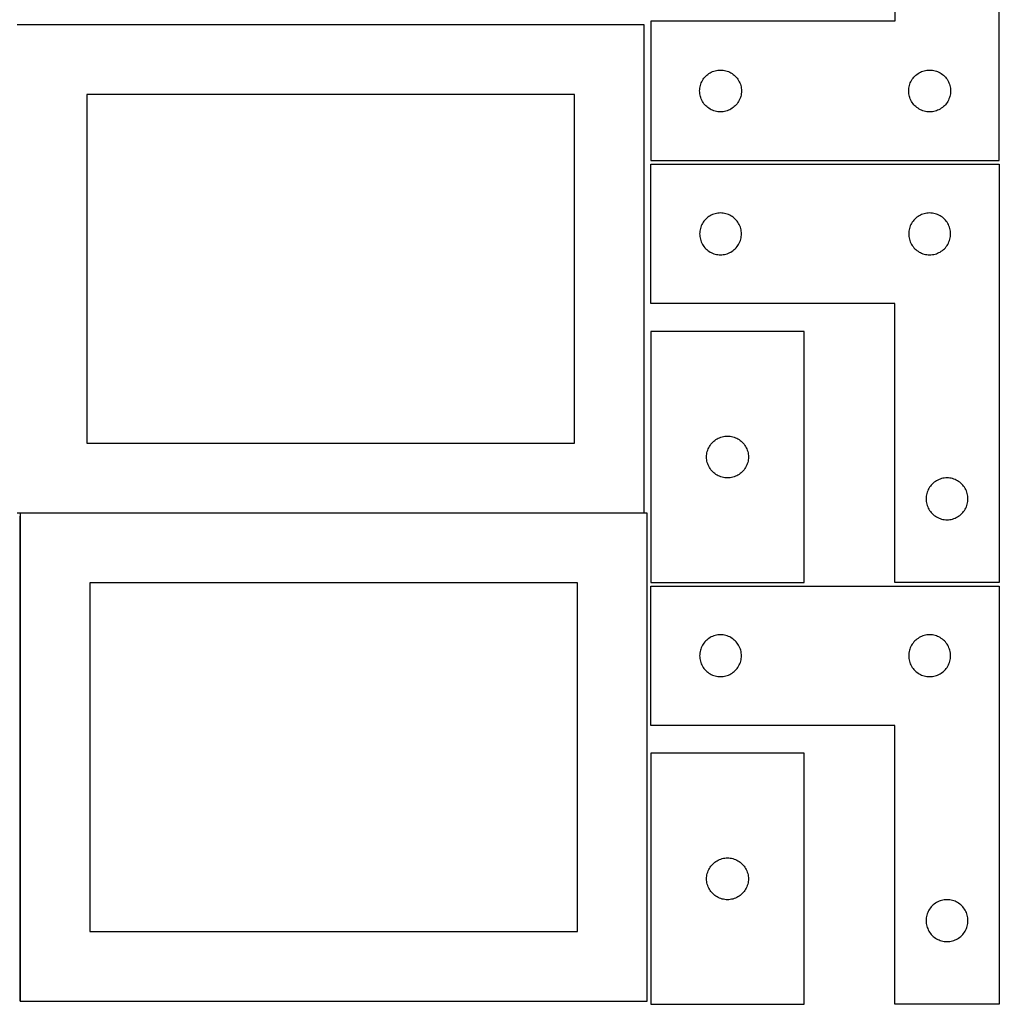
# Model space of a CAD drawing. Header units: millimetres. Extents: x 7 to 1243, y 7 to 2493.
# Tile 2 of 15: x 821 to 1243, y 7 to 430. Entities that reach past the tile are written whole.
import ezdxf

# ---------------------------------------------------------------- set-up
doc = ezdxf.new("R2010")
doc.units = ezdxf.units.MM
doc.layers.add('COMMON', color=5, linetype='CONTINUOUS', true_color=0x0000ff)
doc.layers.add('CUT', color=7, linetype='CONTINUOUS', true_color=0x000000)

msp = doc.modelspace()

# ---------------------------------------------------------------- linework, layer by layer
at = {"layer": 'COMMON'}
for p, q in [((820.983737, 216.56386), (820.983737, 7.841932)), ((821.083738, 217.941932), (1089.774889, 217.941932))]:
    msp.add_line(p, q, dxfattribs=at)
at = {"layer": 'CUT'}
for p, q in [((1197.604737, 549.56293), (1197.604737, 429.56293)), ((1242.604737, 369.56293), (1242.604737, 549.56293)), ((1089.774889, 428.041933), (819.774889, 428.041933)), ((1089.774889, 218.041933), (1089.774889, 428.041933)), ((1197.604737, 429.56293), (1092.604737, 429.56293)), ((1092.604737, 429.56293), (1092.604737, 369.56293)), ((1117.125884, 406.70311), (1117.604605, 407.046157)), ((1117.604605, 407.046157), (1118.104737, 407.357159)), ((1118.104737, 407.357159), (1118.624139, 407.634785)), ((1118.624139, 407.634785), (1119.160586, 407.877846)), ((1119.160586, 407.877846), (1119.711782, 408.085302)), ((1119.711782, 408.085302), (1120.275366, 408.256263)), ((1120.275366, 408.256263), (1120.848924, 408.389998)), ((1120.848924, 408.389998), (1121.430001, 408.485934)), ((1121.430001, 408.485934), (1122.016109, 408.543661)), ((1122.016109, 408.543661), (1122.604737, 408.56293)), ((1122.604737, 408.56293), (1123.193365, 408.543661)), ((1123.193365, 408.543661), (1123.779473, 408.485934)), ((1123.779473, 408.485934), (1124.36055, 408.389998)), ((1124.36055, 408.389998), (1124.934108, 408.256263)), ((1124.934108, 408.256263), (1125.497692, 408.085302)), ((1125.497692, 408.085302), (1126.048888, 407.877846)), ((1126.048888, 407.877846), (1126.585335, 407.634785)), ((1126.585335, 407.634785), (1127.104737, 407.357159)), ((1127.104737, 407.357159), (1127.604869, 407.046157)), ((1127.604869, 407.046157), (1128.08359, 406.70311)), ((1207.125884, 406.70311), (1207.604605, 407.046157)), ((1207.604605, 407.046157), (1208.104737, 407.357159)), ((1208.104737, 407.357159), (1208.624139, 407.634785)), ((1208.624139, 407.634785), (1209.160586, 407.877846)), ((1209.160586, 407.877846), (1209.711782, 408.085302)), ((1209.711782, 408.085302), (1210.275366, 408.256263)), ((1210.275366, 408.256263), (1210.848924, 408.389998)), ((1210.848924, 408.389998), (1211.430001, 408.485934)), ((1211.430001, 408.485934), (1212.016109, 408.543661)), ((1212.016109, 408.543661), (1212.604737, 408.56293)), ((1212.604737, 408.56293), (1213.193365, 408.543661)), ((1213.193365, 408.543661), (1213.779473, 408.485934)), ((1213.779473, 408.485934), (1214.36055, 408.389998)), ((1214.36055, 408.389998), (1214.934108, 408.256263)), ((1214.934108, 408.256263), (1215.497692, 408.085302)), ((1215.497692, 408.085302), (1216.048888, 407.877846)), ((1216.048888, 407.877846), (1216.585335, 407.634785)), ((1216.585335, 407.634785), (1217.104737, 407.357159)), ((1217.104737, 407.357159), (1217.604869, 407.046157)), ((1217.604869, 407.046157), (1218.08359, 406.70311)), ((1114.082366, 402.455886), (1114.289821, 403.007081)), ((1114.289821, 403.007081), (1114.532882, 403.543529)), ((1114.532882, 403.543529), (1114.810508, 404.06293)), ((1114.810508, 404.06293), (1115.12151, 404.563063)), ((1115.12151, 404.563063), (1115.464557, 405.041783)), ((1115.464557, 405.041783), (1115.838179, 405.497043)), ((1115.838179, 405.497043), (1116.240776, 405.926891)), ((1116.240776, 405.926891), (1116.670625, 406.329489)), ((1116.670625, 406.329489), (1117.125884, 406.70311)), ((1128.08359, 406.70311), (1128.538849, 406.329489)), ((1128.538849, 406.329489), (1128.968698, 405.926891)), ((1128.968698, 405.926891), (1129.371295, 405.497043)), ((1129.371295, 405.497043), (1129.744917, 405.041783)), ((1129.744917, 405.041783), (1130.087963, 404.563063)), ((1130.087963, 404.563063), (1130.398966, 404.06293)), ((1130.398966, 404.06293), (1130.676592, 403.543529)), ((1130.676592, 403.543529), (1130.919653, 403.007081)), ((1130.919653, 403.007081), (1131.127108, 402.455886)), ((1204.082366, 402.455886), (1204.289821, 403.007081)), ((1204.289821, 403.007081), (1204.532882, 403.543529)), ((1204.532882, 403.543529), (1204.810508, 404.06293)), ((1204.810508, 404.06293), (1205.12151, 404.563063)), ((1205.12151, 404.563063), (1205.464557, 405.041783)), ((1205.464557, 405.041783), (1205.838179, 405.497043)), ((1205.838179, 405.497043), (1206.240776, 405.926891)), ((1206.240776, 405.926891), (1206.670625, 406.329489)), ((1206.670625, 406.329489), (1207.125884, 406.70311)), ((1218.08359, 406.70311), (1218.538849, 406.329489)), ((1218.538849, 406.329489), (1218.968698, 405.926891)), ((1218.968698, 405.926891), (1219.371295, 405.497043)), ((1219.371295, 405.497043), (1219.744917, 405.041783)), ((1219.744917, 405.041783), (1220.087963, 404.563063)), ((1220.087963, 404.563063), (1220.398966, 404.06293)), ((1220.398966, 404.06293), (1220.676592, 403.543529)), ((1220.676592, 403.543529), (1220.919653, 403.007081)), ((1220.919653, 403.007081), (1221.127108, 402.455886)), ((1113.604737, 399.56293), (1113.624007, 400.151559)), ((1113.624007, 398.974302), (1113.604737, 399.56293)), ((1113.624007, 400.151559), (1113.681733, 400.737666)), ((1113.681733, 398.388195), (1113.624007, 398.974302)), ((1113.681733, 400.737666), (1113.777669, 401.318743)), ((1113.777669, 397.807118), (1113.681733, 398.388195)), ((1113.777669, 401.318743), (1113.911405, 401.892302)), ((1113.911405, 401.892302), (1114.082366, 402.455886)), ((1131.127108, 402.455886), (1131.298069, 401.892302)), ((1131.298069, 401.892302), (1131.431804, 401.318743)), ((1131.431804, 401.318743), (1131.527741, 400.737666)), ((1131.527741, 398.388195), (1131.431804, 397.807118)), ((1131.527741, 400.737666), (1131.585467, 400.151559)), ((1131.585467, 398.974302), (1131.527741, 398.388195)), ((1131.585467, 400.151559), (1131.604737, 399.56293)), ((1131.604737, 399.56293), (1131.585467, 398.974302)), ((1203.604737, 399.56293), (1203.624007, 400.151559)), ((1203.624007, 398.974302), (1203.604737, 399.56293)), ((1203.624007, 400.151559), (1203.681733, 400.737666)), ((1203.681733, 398.388195), (1203.624007, 398.974302)), ((1203.681733, 400.737666), (1203.777669, 401.318743)), ((1203.777669, 397.807118), (1203.681733, 398.388195)), ((1203.777669, 401.318743), (1203.911405, 401.892302)), ((1203.911405, 401.892302), (1204.082366, 402.455886)), ((1221.127108, 402.455886), (1221.298069, 401.892302)), ((1221.298069, 401.892302), (1221.431804, 401.318743)), ((1221.431804, 401.318743), (1221.527741, 400.737666)), ((1221.527741, 398.388195), (1221.431804, 397.807118)), ((1221.527741, 400.737666), (1221.585467, 400.151559)), ((1221.585467, 398.974302), (1221.527741, 398.388195)), ((1221.585467, 400.151559), (1221.604737, 399.56293)), ((1221.604737, 399.56293), (1221.585467, 398.974302)), ((1059.774889, 398.041933), (849.774889, 398.041933)), ((849.774889, 398.041933), (849.774889, 248.041933)), ((1059.774889, 248.041933), (1059.774889, 398.041933)), ((1113.911405, 397.233559), (1113.777669, 397.807118)), ((1114.082366, 396.669975), (1113.911405, 397.233559)), ((1114.289821, 396.11878), (1114.082366, 396.669975)), ((1114.532882, 395.582332), (1114.289821, 396.11878)), ((1114.810508, 395.06293), (1114.532882, 395.582332)), ((1115.12151, 394.562798), (1114.810508, 395.06293)), ((1115.464557, 394.084078), (1115.12151, 394.562798)), ((1115.838179, 393.628818), (1115.464557, 394.084078)), ((1129.744917, 394.084078), (1129.371295, 393.628818)), ((1130.087963, 394.562798), (1129.744917, 394.084078)), ((1130.398966, 395.06293), (1130.087963, 394.562798)), ((1130.676592, 395.582332), (1130.398966, 395.06293)), ((1130.919653, 396.11878), (1130.676592, 395.582332)), ((1131.127108, 396.669975), (1130.919653, 396.11878)), ((1131.298069, 397.233559), (1131.127108, 396.669975)), ((1131.431804, 397.807118), (1131.298069, 397.233559)), ((1203.911405, 397.233559), (1203.777669, 397.807118)), ((1204.082366, 396.669975), (1203.911405, 397.233559)), ((1204.289821, 396.11878), (1204.082366, 396.669975)), ((1204.532882, 395.582332), (1204.289821, 396.11878)), ((1204.810508, 395.06293), (1204.532882, 395.582332)), ((1205.12151, 394.562798), (1204.810508, 395.06293)), ((1205.464557, 394.084078), (1205.12151, 394.562798)), ((1205.838179, 393.628818), (1205.464557, 394.084078)), ((1219.744917, 394.084078), (1219.371295, 393.628818)), ((1220.087963, 394.562798), (1219.744917, 394.084078)), ((1220.398966, 395.06293), (1220.087963, 394.562798)), ((1220.676592, 395.582332), (1220.398966, 395.06293)), ((1220.919653, 396.11878), (1220.676592, 395.582332)), ((1221.127108, 396.669975), (1220.919653, 396.11878)), ((1221.298069, 397.233559), (1221.127108, 396.669975)), ((1221.431804, 397.807118), (1221.298069, 397.233559)), ((1116.240776, 393.198969), (1115.838179, 393.628818)), ((1116.670625, 392.796372), (1116.240776, 393.198969)), ((1117.125884, 392.42275), (1116.670625, 392.796372)), ((1117.604605, 392.079704), (1117.125884, 392.42275)), ((1118.104737, 391.768702), (1117.604605, 392.079704)), ((1118.624139, 391.491076), (1118.104737, 391.768702)), ((1119.160586, 391.248015), (1118.624139, 391.491076)), ((1119.711782, 391.040559), (1119.160586, 391.248015)), ((1120.275366, 390.869598), (1119.711782, 391.040559)), ((1120.848924, 390.735863), (1120.275366, 390.869598)), ((1121.430001, 390.639927), (1120.848924, 390.735863)), ((1122.016109, 390.5822), (1121.430001, 390.639927)), ((1122.604737, 390.56293), (1122.016109, 390.5822)), ((1123.193365, 390.5822), (1122.604737, 390.56293)), ((1123.779473, 390.639927), (1123.193365, 390.5822)), ((1124.36055, 390.735863), (1123.779473, 390.639927)), ((1124.934108, 390.869598), (1124.36055, 390.735863)), ((1125.497692, 391.040559), (1124.934108, 390.869598)), ((1126.048888, 391.248015), (1125.497692, 391.040559)), ((1126.585335, 391.491076), (1126.048888, 391.248015)), ((1127.104737, 391.768702), (1126.585335, 391.491076)), ((1127.604869, 392.079704), (1127.104737, 391.768702)), ((1128.08359, 392.42275), (1127.604869, 392.079704)), ((1128.538849, 392.796372), (1128.08359, 392.42275)), ((1128.968698, 393.198969), (1128.538849, 392.796372)), ((1129.371295, 393.628818), (1128.968698, 393.198969)), ((1206.240776, 393.198969), (1205.838179, 393.628818)), ((1206.670625, 392.796372), (1206.240776, 393.198969)), ((1207.125884, 392.42275), (1206.670625, 392.796372)), ((1207.604605, 392.079704), (1207.125884, 392.42275)), ((1208.104737, 391.768702), (1207.604605, 392.079704)), ((1208.624139, 391.491076), (1208.104737, 391.768702)), ((1209.160586, 391.248015), (1208.624139, 391.491076)), ((1209.711782, 391.040559), (1209.160586, 391.248015)), ((1210.275366, 390.869598), (1209.711782, 391.040559)), ((1210.848924, 390.735863), (1210.275366, 390.869598)), ((1211.430001, 390.639927), (1210.848924, 390.735863)), ((1212.016109, 390.5822), (1211.430001, 390.639927)), ((1212.604737, 390.56293), (1212.016109, 390.5822)), ((1213.193365, 390.5822), (1212.604737, 390.56293)), ((1213.779473, 390.639927), (1213.193365, 390.5822)), ((1214.36055, 390.735863), (1213.779473, 390.639927)), ((1214.934108, 390.869598), (1214.36055, 390.735863)), ((1215.497692, 391.040559), (1214.934108, 390.869598)), ((1216.048888, 391.248015), (1215.497692, 391.040559)), ((1216.585335, 391.491076), (1216.048888, 391.248015)), ((1217.104737, 391.768702), (1216.585335, 391.491076)), ((1217.604869, 392.079704), (1217.104737, 391.768702)), ((1218.08359, 392.42275), (1217.604869, 392.079704)), ((1218.538849, 392.796372), (1218.08359, 392.42275)), ((1218.968698, 393.198969), (1218.538849, 392.796372)), ((1219.371295, 393.628818), (1218.968698, 393.198969)), ((1092.604737, 369.56293), (1242.604737, 369.56293)), ((1092.604731, 308.041939), (1092.604731, 368.041939)), ((1092.604731, 368.041939), (1242.604731, 368.041939)), ((1242.604731, 368.041939), (1242.604731, 188.041939)), ((1115.464551, 343.520792), (1115.121505, 343.042071)), ((1115.838173, 343.976052), (1115.464551, 343.520792)), ((1116.24077, 344.4059), (1115.838173, 343.976052)), ((1116.670619, 344.808497), (1116.24077, 344.4059)), ((1117.125879, 345.182119), (1116.670619, 344.808497)), ((1117.604599, 345.525166), (1117.125879, 345.182119)), ((1118.104731, 345.836168), (1117.604599, 345.525166)), ((1118.624133, 346.113794), (1118.104731, 345.836168)), ((1119.16058, 346.356855), (1118.624133, 346.113794)), ((1119.711776, 346.56431), (1119.16058, 346.356855)), ((1120.27536, 346.735272), (1119.711776, 346.56431)), ((1120.848918, 346.869007), (1120.27536, 346.735272)), ((1121.429996, 346.964943), (1120.848918, 346.869007)), ((1122.016103, 347.022669), (1121.429996, 346.964943)), ((1122.604731, 347.041939), (1122.016103, 347.022669)), ((1123.19336, 347.022669), (1122.604731, 347.041939)), ((1123.779467, 346.964943), (1123.19336, 347.022669)), ((1124.360544, 346.869007), (1123.779467, 346.964943)), ((1124.934103, 346.735272), (1124.360544, 346.869007)), ((1125.497687, 346.56431), (1124.934103, 346.735272)), ((1126.048882, 346.356855), (1125.497687, 346.56431)), ((1126.58533, 346.113794), (1126.048882, 346.356855)), ((1127.104731, 345.836168), (1126.58533, 346.113794)), ((1127.604863, 345.525166), (1127.104731, 345.836168)), ((1128.083584, 345.182119), (1127.604863, 345.525166)), ((1128.538844, 344.808497), (1128.083584, 345.182119)), ((1128.968692, 344.4059), (1128.538844, 344.808497)), ((1129.37129, 343.976052), (1128.968692, 344.4059)), ((1129.744911, 343.520792), (1129.37129, 343.976052)), ((1130.087958, 343.042071), (1129.744911, 343.520792)), ((1205.464551, 343.520792), (1205.121505, 343.042071)), ((1205.838173, 343.976052), (1205.464551, 343.520792)), ((1206.24077, 344.4059), (1205.838173, 343.976052)), ((1206.670619, 344.808497), (1206.24077, 344.4059)), ((1207.125879, 345.182119), (1206.670619, 344.808497)), ((1207.604599, 345.525166), (1207.125879, 345.182119)), ((1208.104731, 345.836168), (1207.604599, 345.525166)), ((1208.624133, 346.113794), (1208.104731, 345.836168)), ((1209.16058, 346.356855), (1208.624133, 346.113794)), ((1209.711776, 346.56431), (1209.16058, 346.356855)), ((1210.27536, 346.735272), (1209.711776, 346.56431)), ((1210.848918, 346.869007), (1210.27536, 346.735272)), ((1211.429996, 346.964943), (1210.848918, 346.869007)), ((1212.016103, 347.022669), (1211.429996, 346.964943)), ((1212.604731, 347.041939), (1212.016103, 347.022669)), ((1213.19336, 347.022669), (1212.604731, 347.041939)), ((1213.779467, 346.964943), (1213.19336, 347.022669)), ((1214.360544, 346.869007), (1213.779467, 346.964943)), ((1214.934103, 346.735272), (1214.360544, 346.869007)), ((1215.497687, 346.56431), (1214.934103, 346.735272)), ((1216.048882, 346.356855), (1215.497687, 346.56431)), ((1216.58533, 346.113794), (1216.048882, 346.356855)), ((1217.104731, 345.836168), (1216.58533, 346.113794)), ((1217.604863, 345.525166), (1217.104731, 345.836168)), ((1218.083584, 345.182119), (1217.604863, 345.525166)), ((1218.538844, 344.808497), (1218.083584, 345.182119)), ((1218.968692, 344.4059), (1218.538844, 344.808497)), ((1219.37129, 343.976052), (1218.968692, 344.4059)), ((1219.744911, 343.520792), (1219.37129, 343.976052)), ((1220.087958, 343.042071), (1219.744911, 343.520792)), ((1113.681728, 339.216675), (1113.624001, 338.630567)), ((1113.777664, 339.797752), (1113.681728, 339.216675)), ((1113.911399, 340.371311), (1113.777664, 339.797752)), ((1114.08236, 340.934894), (1113.911399, 340.371311)), ((1114.289816, 341.48609), (1114.08236, 340.934894)), ((1114.532877, 342.022537), (1114.289816, 341.48609)), ((1114.810503, 342.541939), (1114.532877, 342.022537)), ((1115.121505, 343.042071), (1114.810503, 342.541939)), ((1130.39896, 342.541939), (1130.087958, 343.042071)), ((1130.676586, 342.022537), (1130.39896, 342.541939)), ((1130.919647, 341.48609), (1130.676586, 342.022537)), ((1131.127103, 340.934894), (1130.919647, 341.48609)), ((1131.298064, 340.371311), (1131.127103, 340.934894)), ((1131.431799, 339.797752), (1131.298064, 340.371311)), ((1131.527735, 339.216675), (1131.431799, 339.797752)), ((1131.585462, 338.630567), (1131.527735, 339.216675)), ((1203.681728, 339.216675), (1203.624001, 338.630567)), ((1203.777664, 339.797752), (1203.681728, 339.216675)), ((1203.911399, 340.371311), (1203.777664, 339.797752)), ((1204.08236, 340.934894), (1203.911399, 340.371311)), ((1204.289816, 341.48609), (1204.08236, 340.934894)), ((1204.532877, 342.022537), (1204.289816, 341.48609)), ((1204.810503, 342.541939), (1204.532877, 342.022537)), ((1205.121505, 343.042071), (1204.810503, 342.541939)), ((1220.39896, 342.541939), (1220.087958, 343.042071)), ((1220.676586, 342.022537), (1220.39896, 342.541939)), ((1220.919647, 341.48609), (1220.676586, 342.022537)), ((1221.127103, 340.934894), (1220.919647, 341.48609)), ((1221.298064, 340.371311), (1221.127103, 340.934894)), ((1221.431799, 339.797752), (1221.298064, 340.371311)), ((1221.527735, 339.216675), (1221.431799, 339.797752)), ((1221.585462, 338.630567), (1221.527735, 339.216675)), ((1113.624001, 338.630567), (1113.604731, 338.041939)), ((1113.604731, 338.041939), (1113.624001, 337.453311)), ((1113.624001, 337.453311), (1113.681728, 336.867203)), ((1113.681728, 336.867203), (1113.777664, 336.286126)), ((1113.777664, 336.286126), (1113.911399, 335.712568)), ((1113.911399, 335.712568), (1114.08236, 335.148984)), ((1114.08236, 335.148984), (1114.289816, 334.597788)), ((1130.919647, 334.597788), (1131.127103, 335.148984)), ((1131.127103, 335.148984), (1131.298064, 335.712568)), ((1131.298064, 335.712568), (1131.431799, 336.286126)), ((1131.431799, 336.286126), (1131.527735, 336.867203)), ((1131.527735, 336.867203), (1131.585462, 337.453311)), ((1131.604731, 338.041939), (1131.585462, 338.630567)), ((1131.585462, 337.453311), (1131.604731, 338.041939)), ((1203.624001, 338.630567), (1203.604731, 338.041939)), ((1203.604731, 338.041939), (1203.624001, 337.453311)), ((1203.624001, 337.453311), (1203.681728, 336.867203)), ((1203.681728, 336.867203), (1203.777664, 336.286126)), ((1203.777664, 336.286126), (1203.911399, 335.712568)), ((1203.911399, 335.712568), (1204.08236, 335.148984)), ((1204.08236, 335.148984), (1204.289816, 334.597788)), ((1220.919647, 334.597788), (1221.127103, 335.148984)), ((1221.127103, 335.148984), (1221.298064, 335.712568)), ((1221.298064, 335.712568), (1221.431799, 336.286126)), ((1221.431799, 336.286126), (1221.527735, 336.867203)), ((1221.527735, 336.867203), (1221.585462, 337.453311)), ((1221.604731, 338.041939), (1221.585462, 338.630567)), ((1221.585462, 337.453311), (1221.604731, 338.041939)), ((1114.289816, 334.597788), (1114.532877, 334.061341)), ((1114.532877, 334.061341), (1114.810503, 333.541939)), ((1114.810503, 333.541939), (1115.121505, 333.041807)), ((1115.121505, 333.041807), (1115.464551, 332.563086)), ((1115.464551, 332.563086), (1115.838173, 332.107827)), ((1115.838173, 332.107827), (1116.24077, 331.677978)), ((1116.24077, 331.677978), (1116.670619, 331.275381)), ((1116.670619, 331.275381), (1117.125879, 330.901759)), ((1117.125879, 330.901759), (1117.604599, 330.558713)), ((1117.604599, 330.558713), (1118.104731, 330.247711)), ((1127.104731, 330.247711), (1127.604863, 330.558713)), ((1127.604863, 330.558713), (1128.083584, 330.901759)), ((1128.083584, 330.901759), (1128.538844, 331.275381)), ((1128.538844, 331.275381), (1128.968692, 331.677978)), ((1128.968692, 331.677978), (1129.37129, 332.107827)), ((1129.37129, 332.107827), (1129.744911, 332.563086)), ((1129.744911, 332.563086), (1130.087958, 333.041807)), ((1130.087958, 333.041807), (1130.39896, 333.541939)), ((1130.39896, 333.541939), (1130.676586, 334.061341)), ((1130.676586, 334.061341), (1130.919647, 334.597788)), ((1204.289816, 334.597788), (1204.532877, 334.061341)), ((1204.532877, 334.061341), (1204.810503, 333.541939)), ((1204.810503, 333.541939), (1205.121505, 333.041807)), ((1205.121505, 333.041807), (1205.464551, 332.563086)), ((1205.464551, 332.563086), (1205.838173, 332.107827)), ((1205.838173, 332.107827), (1206.24077, 331.677978)), ((1206.24077, 331.677978), (1206.670619, 331.275381)), ((1206.670619, 331.275381), (1207.125879, 330.901759)), ((1207.125879, 330.901759), (1207.604599, 330.558713)), ((1207.604599, 330.558713), (1208.104731, 330.247711)), ((1217.104731, 330.247711), (1217.604863, 330.558713)), ((1217.604863, 330.558713), (1218.083584, 330.901759)), ((1218.083584, 330.901759), (1218.538844, 331.275381)), ((1218.538844, 331.275381), (1218.968692, 331.677978)), ((1218.968692, 331.677978), (1219.37129, 332.107827)), ((1219.37129, 332.107827), (1219.744911, 332.563086)), ((1219.744911, 332.563086), (1220.087958, 333.041807)), ((1220.087958, 333.041807), (1220.39896, 333.541939)), ((1220.39896, 333.541939), (1220.676586, 334.061341)), ((1220.676586, 334.061341), (1220.919647, 334.597788)), ((1118.104731, 330.247711), (1118.624133, 329.970084)), ((1118.624133, 329.970084), (1119.16058, 329.727023)), ((1119.16058, 329.727023), (1119.711776, 329.519568)), ((1119.711776, 329.519568), (1120.27536, 329.348607)), ((1120.27536, 329.348607), (1120.848918, 329.214872)), ((1120.848918, 329.214872), (1121.429996, 329.118935)), ((1121.429996, 329.118935), (1122.016103, 329.061209)), ((1122.016103, 329.061209), (1122.604731, 329.041939)), ((1122.604731, 329.041939), (1123.19336, 329.061209)), ((1123.19336, 329.061209), (1123.779467, 329.118935)), ((1123.779467, 329.118935), (1124.360544, 329.214872)), ((1124.360544, 329.214872), (1124.934103, 329.348607)), ((1124.934103, 329.348607), (1125.497687, 329.519568)), ((1125.497687, 329.519568), (1126.048882, 329.727023)), ((1126.048882, 329.727023), (1126.58533, 329.970084)), ((1126.58533, 329.970084), (1127.104731, 330.247711)), ((1208.104731, 330.247711), (1208.624133, 329.970084)), ((1208.624133, 329.970084), (1209.16058, 329.727023)), ((1209.16058, 329.727023), (1209.711776, 329.519568)), ((1209.711776, 329.519568), (1210.27536, 329.348607)), ((1210.27536, 329.348607), (1210.848918, 329.214872)), ((1210.848918, 329.214872), (1211.429996, 329.118935)), ((1211.429996, 329.118935), (1212.016103, 329.061209)), ((1212.016103, 329.061209), (1212.604731, 329.041939)), ((1212.604731, 329.041939), (1213.19336, 329.061209)), ((1213.19336, 329.061209), (1213.779467, 329.118935)), ((1213.779467, 329.118935), (1214.360544, 329.214872)), ((1214.360544, 329.214872), (1214.934103, 329.348607)), ((1214.934103, 329.348607), (1215.497687, 329.519568)), ((1215.497687, 329.519568), (1216.048882, 329.727023)), ((1216.048882, 329.727023), (1216.58533, 329.970084)), ((1216.58533, 329.970084), (1217.104731, 330.247711)), ((1197.604731, 308.041939), (1092.604731, 308.041939)), ((1197.604731, 188.041939), (1197.604731, 308.041939)), ((1158.604733, 296.041934), (1092.604733, 296.041934)), ((1092.604733, 296.041934), (1092.604733, 188.041934)), ((1158.604733, 188.041934), (1158.604733, 296.041934)), ((1121.104733, 249.836163), (1121.624135, 250.113789)), ((1121.624135, 250.113789), (1122.160582, 250.35685)), ((1122.160582, 250.35685), (1122.711778, 250.564305)), ((1122.711778, 250.564305), (1123.275362, 250.735267)), ((1123.275362, 250.735267), (1123.84892, 250.869002)), ((1123.84892, 250.869002), (1124.429997, 250.964938)), ((1124.429997, 250.964938), (1125.016105, 251.022665)), ((1125.016105, 251.022665), (1125.604733, 251.041934)), ((1125.604733, 251.041934), (1126.193361, 251.022665)), ((1126.193361, 251.022665), (1126.779469, 250.964938)), ((1126.779469, 250.964938), (1127.360546, 250.869002)), ((1127.360546, 250.869002), (1127.934105, 250.735267)), ((1127.934105, 250.735267), (1128.497688, 250.564305)), ((1128.497688, 250.564305), (1129.048884, 250.35685)), ((1129.048884, 250.35685), (1129.585331, 250.113789)), ((1129.585331, 250.113789), (1130.104733, 249.836163)), ((849.774889, 248.041933), (1059.774889, 248.041933)), ((1117.289817, 245.486085), (1117.532878, 246.022533)), ((1117.532878, 246.022533), (1117.810505, 246.541934)), ((1117.810505, 246.541934), (1118.121507, 247.042066)), ((1118.121507, 247.042066), (1118.464553, 247.520787)), ((1118.464553, 247.520787), (1118.838175, 247.976047)), ((1118.838175, 247.976047), (1119.240772, 248.405895)), ((1119.240772, 248.405895), (1119.670621, 248.808493)), ((1119.670621, 248.808493), (1120.12588, 249.182114)), ((1120.12588, 249.182114), (1120.604601, 249.525161)), ((1120.604601, 249.525161), (1121.104733, 249.836163)), ((1130.104733, 249.836163), (1130.604865, 249.525161)), ((1130.604865, 249.525161), (1131.083586, 249.182114)), ((1131.083586, 249.182114), (1131.538845, 248.808493)), ((1131.538845, 248.808493), (1131.968694, 248.405895)), ((1131.968694, 248.405895), (1132.371291, 247.976047)), ((1132.371291, 247.976047), (1132.744913, 247.520787)), ((1132.744913, 247.520787), (1133.08796, 247.042066)), ((1133.08796, 247.042066), (1133.398962, 246.541934)), ((1133.398962, 246.541934), (1133.676588, 246.022533)), ((1133.676588, 246.022533), (1133.919649, 245.486085)), ((1116.604733, 242.041934), (1116.624003, 242.630562)), ((1116.624003, 241.453306), (1116.604733, 242.041934)), ((1116.624003, 242.630562), (1116.681729, 243.21667)), ((1116.681729, 243.21667), (1116.777666, 243.797747)), ((1116.777666, 243.797747), (1116.911401, 244.371306)), ((1116.911401, 244.371306), (1117.082362, 244.93489)), ((1117.082362, 244.93489), (1117.289817, 245.486085)), ((1133.919649, 245.486085), (1134.127104, 244.93489)), ((1134.127104, 244.93489), (1134.298066, 244.371306)), ((1134.298066, 244.371306), (1134.431801, 243.797747)), ((1134.431801, 243.797747), (1134.527737, 243.21667)), ((1134.527737, 243.21667), (1134.585463, 242.630562)), ((1134.585463, 242.630562), (1134.604733, 242.041934)), ((1134.604733, 242.041934), (1134.585463, 241.453306)), ((1116.681729, 240.867199), (1116.624003, 241.453306)), ((1116.777666, 240.286121), (1116.681729, 240.867199)), ((1116.911401, 239.712563), (1116.777666, 240.286121)), ((1117.082362, 239.148979), (1116.911401, 239.712563)), ((1117.289817, 238.597783), (1117.082362, 239.148979)), ((1117.532878, 238.061336), (1117.289817, 238.597783)), ((1117.810505, 237.541934), (1117.532878, 238.061336)), ((1118.121507, 237.041802), (1117.810505, 237.541934)), ((1133.398962, 237.541934), (1133.08796, 237.041802)), ((1133.676588, 238.061336), (1133.398962, 237.541934)), ((1133.919649, 238.597783), (1133.676588, 238.061336)), ((1134.127104, 239.148979), (1133.919649, 238.597783)), ((1134.298066, 239.712563), (1134.127104, 239.148979)), ((1134.431801, 240.286121), (1134.298066, 239.712563)), ((1134.527737, 240.867199), (1134.431801, 240.286121)), ((1134.585463, 241.453306), (1134.527737, 240.867199)), ((1118.464553, 236.563081), (1118.121507, 237.041802)), ((1118.838175, 236.107822), (1118.464553, 236.563081)), ((1119.240772, 235.677973), (1118.838175, 236.107822)), ((1119.670621, 235.275376), (1119.240772, 235.677973)), ((1120.12588, 234.901754), (1119.670621, 235.275376)), ((1120.604601, 234.558708), (1120.12588, 234.901754)), ((1121.104733, 234.247706), (1120.604601, 234.558708)), ((1121.624135, 233.97008), (1121.104733, 234.247706)), ((1122.160582, 233.727019), (1121.624135, 233.97008)), ((1122.711778, 233.519563), (1122.160582, 233.727019)), ((1123.275362, 233.348602), (1122.711778, 233.519563)), ((1123.84892, 233.214867), (1123.275362, 233.348602)), ((1124.429997, 233.118931), (1123.84892, 233.214867)), ((1125.016105, 233.061204), (1124.429997, 233.118931)), ((1125.604733, 233.041934), (1125.016105, 233.061204)), ((1126.193361, 233.061204), (1125.604733, 233.041934)), ((1126.779469, 233.118931), (1126.193361, 233.061204)), ((1127.360546, 233.214867), (1126.779469, 233.118931)), ((1127.934105, 233.348602), (1127.360546, 233.214867)), ((1128.497688, 233.519563), (1127.934105, 233.348602)), ((1129.048884, 233.727019), (1128.497688, 233.519563)), ((1129.585331, 233.97008), (1129.048884, 233.727019)), ((1130.104733, 234.247706), (1129.585331, 233.97008)), ((1130.604865, 234.558708), (1130.104733, 234.247706)), ((1131.083586, 234.901754), (1130.604865, 234.558708)), ((1131.538845, 235.275376), (1131.083586, 234.901754)), ((1131.968694, 235.677973), (1131.538845, 235.275376)), ((1132.371291, 236.107822), (1131.968694, 235.677973)), ((1132.744913, 236.563081), (1132.371291, 236.107822)), ((1133.08796, 237.041802), (1132.744913, 236.563081)), ((1220.104731, 233.041939), (1219.516103, 233.022669)), ((1220.69336, 233.022669), (1220.104731, 233.041939)), ((1212.621505, 229.042071), (1212.310503, 228.541939)), ((1212.964551, 229.520792), (1212.621505, 229.042071)), ((1213.338173, 229.976052), (1212.964551, 229.520792)), ((1213.74077, 230.4059), (1213.338173, 229.976052)), ((1214.170619, 230.808497), (1213.74077, 230.4059)), ((1214.625879, 231.182119), (1214.170619, 230.808497)), ((1215.104599, 231.525166), (1214.625879, 231.182119)), ((1215.604731, 231.836168), (1215.104599, 231.525166)), ((1216.124133, 232.113794), (1215.604731, 231.836168)), ((1216.66058, 232.356855), (1216.124133, 232.113794)), ((1217.211776, 232.56431), (1216.66058, 232.356855)), ((1217.77536, 232.735272), (1217.211776, 232.56431)), ((1218.348918, 232.869007), (1217.77536, 232.735272)), ((1218.929996, 232.964943), (1218.348918, 232.869007)), ((1219.516103, 233.022669), (1218.929996, 232.964943)), ((1221.279467, 232.964943), (1220.69336, 233.022669)), ((1221.860544, 232.869007), (1221.279467, 232.964943)), ((1222.434103, 232.735272), (1221.860544, 232.869007)), ((1222.997687, 232.56431), (1222.434103, 232.735272)), ((1223.548882, 232.356855), (1222.997687, 232.56431)), ((1224.08533, 232.113794), (1223.548882, 232.356855)), ((1224.604731, 231.836168), (1224.08533, 232.113794)), ((1225.104863, 231.525166), (1224.604731, 231.836168)), ((1225.583584, 231.182119), (1225.104863, 231.525166)), ((1226.038844, 230.808497), (1225.583584, 231.182119)), ((1226.468692, 230.4059), (1226.038844, 230.808497)), ((1226.87129, 229.976052), (1226.468692, 230.4059)), ((1227.244911, 229.520792), (1226.87129, 229.976052)), ((1227.587958, 229.042071), (1227.244911, 229.520792)), ((1227.89896, 228.541939), (1227.587958, 229.042071)), ((1211.124001, 224.630567), (1211.104731, 224.041939)), ((1211.181728, 225.216675), (1211.124001, 224.630567)), ((1211.277664, 225.797752), (1211.181728, 225.216675)), ((1211.411399, 226.371311), (1211.277664, 225.797752)), ((1211.58236, 226.934894), (1211.411399, 226.371311)), ((1211.789816, 227.48609), (1211.58236, 226.934894)), ((1212.032877, 228.022537), (1211.789816, 227.48609)), ((1212.310503, 228.541939), (1212.032877, 228.022537)), ((1228.176586, 228.022537), (1227.89896, 228.541939)), ((1228.419647, 227.48609), (1228.176586, 228.022537)), ((1228.627103, 226.934894), (1228.419647, 227.48609)), ((1228.798064, 226.371311), (1228.627103, 226.934894)), ((1228.931799, 225.797752), (1228.798064, 226.371311)), ((1229.027735, 225.216675), (1228.931799, 225.797752)), ((1229.085462, 224.630567), (1229.027735, 225.216675)), ((1229.104731, 224.041939), (1229.085462, 224.630567)), ((1211.104731, 224.041939), (1211.124001, 223.453311)), ((1211.124001, 223.453311), (1211.181728, 222.867203)), ((1211.181728, 222.867203), (1211.277664, 222.286126)), ((1211.277664, 222.286126), (1211.411399, 221.712568)), ((1211.411399, 221.712568), (1211.58236, 221.148984)), ((1211.58236, 221.148984), (1211.789816, 220.597788)), ((1211.789816, 220.597788), (1212.032877, 220.061341)), ((1228.176586, 220.061341), (1228.419647, 220.597788)), ((1228.419647, 220.597788), (1228.627103, 221.148984)), ((1228.627103, 221.148984), (1228.798064, 221.712568)), ((1228.798064, 221.712568), (1228.931799, 222.286126)), ((1228.931799, 222.286126), (1229.027735, 222.867203)), ((1229.027735, 222.867203), (1229.085462, 223.453311)), ((1229.085462, 223.453311), (1229.104731, 224.041939)), ((819.774889, 218.041933), (1089.774889, 218.041933)), ((1091.083738, 217.841932), (821.083738, 217.841932)), ((821.083738, 217.841932), (821.083738, 7.841932)), ((1091.083738, 7.841932), (1091.083738, 217.841932)), ((1212.032877, 220.061341), (1212.310503, 219.541939)), ((1212.310503, 219.541939), (1212.621505, 219.041807)), ((1212.621505, 219.041807), (1212.964551, 218.563086)), ((1212.964551, 218.563086), (1213.338173, 218.107827)), ((1213.338173, 218.107827), (1213.74077, 217.677978)), ((1213.74077, 217.677978), (1214.170619, 217.275381)), ((1214.170619, 217.275381), (1214.625879, 216.901759)), ((1214.625879, 216.901759), (1215.104599, 216.558713)), ((1215.104599, 216.558713), (1215.604731, 216.247711)), ((1215.604731, 216.247711), (1216.124133, 215.970084)), ((1224.08533, 215.970084), (1224.604731, 216.247711)), ((1224.604731, 216.247711), (1225.104863, 216.558713)), ((1225.104863, 216.558713), (1225.583584, 216.901759)), ((1225.583584, 216.901759), (1226.038844, 217.275381)), ((1226.038844, 217.275381), (1226.468692, 217.677978)), ((1226.468692, 217.677978), (1226.87129, 218.107827)), ((1226.87129, 218.107827), (1227.244911, 218.563086)), ((1227.244911, 218.563086), (1227.587958, 219.041807)), ((1227.587958, 219.041807), (1227.89896, 219.541939)), ((1227.89896, 219.541939), (1228.176586, 220.061341)), ((1216.124133, 215.970084), (1216.66058, 215.727023)), ((1216.66058, 215.727023), (1217.211776, 215.519568)), ((1217.211776, 215.519568), (1217.77536, 215.348607)), ((1217.77536, 215.348607), (1218.348918, 215.214872)), ((1218.348918, 215.214872), (1218.929996, 215.118935)), ((1218.929996, 215.118935), (1219.516103, 215.061209)), ((1219.516103, 215.061209), (1220.104731, 215.041939)), ((1220.104731, 215.041939), (1220.69336, 215.061209)), ((1220.69336, 215.061209), (1221.279467, 215.118935)), ((1221.279467, 215.118935), (1221.860544, 215.214872)), ((1221.860544, 215.214872), (1222.434103, 215.348607)), ((1222.434103, 215.348607), (1222.997687, 215.519568)), ((1222.997687, 215.519568), (1223.548882, 215.727023)), ((1223.548882, 215.727023), (1224.08533, 215.970084)), ((1061.083738, 187.841932), (851.083738, 187.841932)), ((851.083738, 187.841932), (851.083738, 37.841932)), ((1061.083738, 37.841932), (1061.083738, 187.841932)), ((1092.604731, 126.520974), (1092.604731, 186.520974)), ((1092.604731, 186.520974), (1242.604731, 186.520974)), ((1092.604733, 188.041934), (1158.604733, 188.041934)), ((1242.604731, 188.041939), (1197.604731, 188.041939)), ((1242.604731, 186.520974), (1242.604731, 6.520974)), ((1120.848918, 165.348041), (1120.27536, 165.214306)), ((1121.429996, 165.443977), (1120.848918, 165.348041)), ((1122.016103, 165.501704), (1121.429996, 165.443977)), ((1122.604731, 165.520974), (1122.016103, 165.501704)), ((1123.19336, 165.501704), (1122.604731, 165.520974)), ((1123.779467, 165.443977), (1123.19336, 165.501704)), ((1124.360544, 165.348041), (1123.779467, 165.443977)), ((1124.934103, 165.214306), (1124.360544, 165.348041)), ((1210.848918, 165.348041), (1210.27536, 165.214306)), ((1211.429996, 165.443977), (1210.848918, 165.348041)), ((1212.016103, 165.501704), (1211.429996, 165.443977)), ((1212.604731, 165.520974), (1212.016103, 165.501704)), ((1213.19336, 165.501704), (1212.604731, 165.520974)), ((1213.779467, 165.443977), (1213.19336, 165.501704)), ((1214.360544, 165.348041), (1213.779467, 165.443977)), ((1214.934103, 165.214306), (1214.360544, 165.348041)), ((1114.810503, 161.020974), (1114.532877, 160.501572)), ((1115.121505, 161.521106), (1114.810503, 161.020974)), ((1115.464551, 161.999826), (1115.121505, 161.521106)), ((1115.838173, 162.455086), (1115.464551, 161.999826)), ((1116.24077, 162.884935), (1115.838173, 162.455086)), ((1116.670619, 163.287532), (1116.24077, 162.884935)), ((1117.125879, 163.661154), (1116.670619, 163.287532)), ((1117.604599, 164.0042), (1117.125879, 163.661154)), ((1118.104731, 164.315202), (1117.604599, 164.0042)), ((1118.624133, 164.592828), (1118.104731, 164.315202)), ((1119.16058, 164.835889), (1118.624133, 164.592828)), ((1119.711776, 165.043345), (1119.16058, 164.835889)), ((1120.27536, 165.214306), (1119.711776, 165.043345)), ((1125.497687, 165.043345), (1124.934103, 165.214306)), ((1126.048882, 164.835889), (1125.497687, 165.043345)), ((1126.58533, 164.592828), (1126.048882, 164.835889)), ((1127.104731, 164.315202), (1126.58533, 164.592828)), ((1127.604863, 164.0042), (1127.104731, 164.315202)), ((1128.083584, 163.661154), (1127.604863, 164.0042)), ((1128.538844, 163.287532), (1128.083584, 163.661154)), ((1128.968692, 162.884935), (1128.538844, 163.287532)), ((1129.37129, 162.455086), (1128.968692, 162.884935)), ((1129.744911, 161.999826), (1129.37129, 162.455086)), ((1130.087958, 161.521106), (1129.744911, 161.999826)), ((1130.39896, 161.020974), (1130.087958, 161.521106)), ((1130.676586, 160.501572), (1130.39896, 161.020974)), ((1204.810503, 161.020974), (1204.532877, 160.501572)), ((1205.121505, 161.521106), (1204.810503, 161.020974)), ((1205.464551, 161.999826), (1205.121505, 161.521106)), ((1205.838173, 162.455086), (1205.464551, 161.999826)), ((1206.24077, 162.884935), (1205.838173, 162.455086)), ((1206.670619, 163.287532), (1206.24077, 162.884935)), ((1207.125879, 163.661154), (1206.670619, 163.287532)), ((1207.604599, 164.0042), (1207.125879, 163.661154)), ((1208.104731, 164.315202), (1207.604599, 164.0042)), ((1208.624133, 164.592828), (1208.104731, 164.315202)), ((1209.16058, 164.835889), (1208.624133, 164.592828)), ((1209.711776, 165.043345), (1209.16058, 164.835889)), ((1210.27536, 165.214306), (1209.711776, 165.043345)), ((1215.497687, 165.043345), (1214.934103, 165.214306)), ((1216.048882, 164.835889), (1215.497687, 165.043345)), ((1216.58533, 164.592828), (1216.048882, 164.835889)), ((1217.104731, 164.315202), (1216.58533, 164.592828)), ((1217.604863, 164.0042), (1217.104731, 164.315202)), ((1218.083584, 163.661154), (1217.604863, 164.0042)), ((1218.538844, 163.287532), (1218.083584, 163.661154)), ((1218.968692, 162.884935), (1218.538844, 163.287532)), ((1219.37129, 162.455086), (1218.968692, 162.884935)), ((1219.744911, 161.999826), (1219.37129, 162.455086)), ((1220.087958, 161.521106), (1219.744911, 161.999826)), ((1220.39896, 161.020974), (1220.087958, 161.521106)), ((1220.676586, 160.501572), (1220.39896, 161.020974)), ((1113.624001, 157.109602), (1113.604731, 156.520974)), ((1113.681728, 157.695709), (1113.624001, 157.109602)), ((1113.777664, 158.276786), (1113.681728, 157.695709)), ((1113.911399, 158.850345), (1113.777664, 158.276786)), ((1114.08236, 159.413929), (1113.911399, 158.850345)), ((1114.289816, 159.965124), (1114.08236, 159.413929)), ((1114.532877, 160.501572), (1114.289816, 159.965124)), ((1130.919647, 159.965124), (1130.676586, 160.501572)), ((1131.127103, 159.413929), (1130.919647, 159.965124)), ((1131.298064, 158.850345), (1131.127103, 159.413929)), ((1131.431799, 158.276786), (1131.298064, 158.850345)), ((1131.527735, 157.695709), (1131.431799, 158.276786)), ((1131.585462, 157.109602), (1131.527735, 157.695709)), ((1131.604731, 156.520974), (1131.585462, 157.109602)), ((1203.624001, 157.109602), (1203.604731, 156.520974)), ((1203.681728, 157.695709), (1203.624001, 157.109602)), ((1203.777664, 158.276786), (1203.681728, 157.695709)), ((1203.911399, 158.850345), (1203.777664, 158.276786)), ((1204.08236, 159.413929), (1203.911399, 158.850345)), ((1204.289816, 159.965124), (1204.08236, 159.413929)), ((1204.532877, 160.501572), (1204.289816, 159.965124)), ((1220.919647, 159.965124), (1220.676586, 160.501572)), ((1221.127103, 159.413929), (1220.919647, 159.965124)), ((1221.298064, 158.850345), (1221.127103, 159.413929)), ((1221.431799, 158.276786), (1221.298064, 158.850345)), ((1221.527735, 157.695709), (1221.431799, 158.276786)), ((1221.585462, 157.109602), (1221.527735, 157.695709)), ((1221.604731, 156.520974), (1221.585462, 157.109602)), ((1113.604731, 156.520974), (1113.624001, 155.932345)), ((1113.624001, 155.932345), (1113.681728, 155.346238)), ((1113.681728, 155.346238), (1113.777664, 154.765161)), ((1113.777664, 154.765161), (1113.911399, 154.191602)), ((1113.911399, 154.191602), (1114.08236, 153.628018)), ((1114.08236, 153.628018), (1114.289816, 153.076823)), ((1114.289816, 153.076823), (1114.532877, 152.540375)), ((1114.532877, 152.540375), (1114.810503, 152.020974)), ((1130.39896, 152.020974), (1130.676586, 152.540375)), ((1130.676586, 152.540375), (1130.919647, 153.076823)), ((1130.919647, 153.076823), (1131.127103, 153.628018)), ((1131.127103, 153.628018), (1131.298064, 154.191602)), ((1131.298064, 154.191602), (1131.431799, 154.765161)), ((1131.431799, 154.765161), (1131.527735, 155.346238)), ((1131.527735, 155.346238), (1131.585462, 155.932345)), ((1131.585462, 155.932345), (1131.604731, 156.520974)), ((1203.604731, 156.520974), (1203.624001, 155.932345)), ((1203.624001, 155.932345), (1203.681728, 155.346238)), ((1203.681728, 155.346238), (1203.777664, 154.765161)), ((1203.777664, 154.765161), (1203.911399, 154.191602)), ((1203.911399, 154.191602), (1204.08236, 153.628018)), ((1204.08236, 153.628018), (1204.289816, 153.076823)), ((1204.289816, 153.076823), (1204.532877, 152.540375)), ((1204.532877, 152.540375), (1204.810503, 152.020974)), ((1220.39896, 152.020974), (1220.676586, 152.540375)), ((1220.676586, 152.540375), (1220.919647, 153.076823)), ((1220.919647, 153.076823), (1221.127103, 153.628018)), ((1221.127103, 153.628018), (1221.298064, 154.191602)), ((1221.298064, 154.191602), (1221.431799, 154.765161)), ((1221.431799, 154.765161), (1221.527735, 155.346238)), ((1221.527735, 155.346238), (1221.585462, 155.932345)), ((1221.585462, 155.932345), (1221.604731, 156.520974)), ((1114.810503, 152.020974), (1115.121505, 151.520841)), ((1115.121505, 151.520841), (1115.464551, 151.042121)), ((1115.464551, 151.042121), (1115.838173, 150.586861)), ((1115.838173, 150.586861), (1116.24077, 150.157013)), ((1116.24077, 150.157013), (1116.670619, 149.754415)), ((1116.670619, 149.754415), (1117.125879, 149.380794)), ((1117.125879, 149.380794), (1117.604599, 149.037747)), ((1117.604599, 149.037747), (1118.104731, 148.726745)), ((1118.104731, 148.726745), (1118.624133, 148.449119)), ((1118.624133, 148.449119), (1119.16058, 148.206058)), ((1126.048882, 148.206058), (1126.58533, 148.449119)), ((1126.58533, 148.449119), (1127.104731, 148.726745)), ((1127.104731, 148.726745), (1127.604863, 149.037747)), ((1127.604863, 149.037747), (1128.083584, 149.380794)), ((1128.083584, 149.380794), (1128.538844, 149.754415)), ((1128.538844, 149.754415), (1128.968692, 150.157013)), ((1128.968692, 150.157013), (1129.37129, 150.586861)), ((1129.37129, 150.586861), (1129.744911, 151.042121)), ((1129.744911, 151.042121), (1130.087958, 151.520841)), ((1130.087958, 151.520841), (1130.39896, 152.020974)), ((1204.810503, 152.020974), (1205.121505, 151.520841)), ((1205.121505, 151.520841), (1205.464551, 151.042121)), ((1205.464551, 151.042121), (1205.838173, 150.586861)), ((1205.838173, 150.586861), (1206.24077, 150.157013)), ((1206.24077, 150.157013), (1206.670619, 149.754415)), ((1206.670619, 149.754415), (1207.125879, 149.380794)), ((1207.125879, 149.380794), (1207.604599, 149.037747)), ((1207.604599, 149.037747), (1208.104731, 148.726745)), ((1208.104731, 148.726745), (1208.624133, 148.449119)), ((1208.624133, 148.449119), (1209.16058, 148.206058)), ((1216.048882, 148.206058), (1216.58533, 148.449119)), ((1216.58533, 148.449119), (1217.104731, 148.726745)), ((1217.104731, 148.726745), (1217.604863, 149.037747)), ((1217.604863, 149.037747), (1218.083584, 149.380794)), ((1218.083584, 149.380794), (1218.538844, 149.754415)), ((1218.538844, 149.754415), (1218.968692, 150.157013)), ((1218.968692, 150.157013), (1219.37129, 150.586861)), ((1219.37129, 150.586861), (1219.744911, 151.042121)), ((1219.744911, 151.042121), (1220.087958, 151.520841)), ((1220.087958, 151.520841), (1220.39896, 152.020974)), ((1119.16058, 148.206058), (1119.711776, 147.998602)), ((1119.711776, 147.998602), (1120.27536, 147.827641)), ((1120.27536, 147.827641), (1120.848918, 147.693906)), ((1120.848918, 147.693906), (1121.429996, 147.59797)), ((1121.429996, 147.59797), (1122.016103, 147.540243)), ((1122.016103, 147.540243), (1122.604731, 147.520974)), ((1122.604731, 147.520974), (1123.19336, 147.540243)), ((1123.19336, 147.540243), (1123.779467, 147.59797)), ((1123.779467, 147.59797), (1124.360544, 147.693906)), ((1124.360544, 147.693906), (1124.934103, 147.827641)), ((1124.934103, 147.827641), (1125.497687, 147.998602)), ((1125.497687, 147.998602), (1126.048882, 148.206058)), ((1209.16058, 148.206058), (1209.711776, 147.998602)), ((1209.711776, 147.998602), (1210.27536, 147.827641)), ((1210.27536, 147.827641), (1210.848918, 147.693906)), ((1210.848918, 147.693906), (1211.429996, 147.59797)), ((1211.429996, 147.59797), (1212.016103, 147.540243)), ((1212.016103, 147.540243), (1212.604731, 147.520974)), ((1212.604731, 147.520974), (1213.19336, 147.540243)), ((1213.19336, 147.540243), (1213.779467, 147.59797)), ((1213.779467, 147.59797), (1214.360544, 147.693906)), ((1214.360544, 147.693906), (1214.934103, 147.827641)), ((1214.934103, 147.827641), (1215.497687, 147.998602)), ((1215.497687, 147.998602), (1216.048882, 148.206058)), ((1197.604731, 126.520974), (1092.604731, 126.520974)), ((1197.604731, 6.520974), (1197.604731, 126.520974)), ((1158.604733, 114.520965), (1092.604733, 114.520965)), ((1092.604733, 114.520965), (1092.604733, 6.520965)), ((1158.604733, 6.520965), (1158.604733, 114.520965)), ((1120.12588, 67.661145), (1120.604601, 68.004191)), ((1120.604601, 68.004191), (1121.104733, 68.315194)), ((1121.104733, 68.315194), (1121.624135, 68.59282)), ((1121.624135, 68.59282), (1122.160582, 68.835881)), ((1122.160582, 68.835881), (1122.711778, 69.043336)), ((1122.711778, 69.043336), (1123.275362, 69.214297)), ((1123.275362, 69.214297), (1123.84892, 69.348032)), ((1123.84892, 69.348032), (1124.429997, 69.443969)), ((1124.429997, 69.443969), (1125.016105, 69.501695)), ((1125.016105, 69.501695), (1125.604733, 69.520965)), ((1125.604733, 69.520965), (1126.193361, 69.501695)), ((1126.193361, 69.501695), (1126.779469, 69.443969)), ((1126.779469, 69.443969), (1127.360546, 69.348032)), ((1127.360546, 69.348032), (1127.934105, 69.214297)), ((1127.934105, 69.214297), (1128.497688, 69.043336)), ((1128.497688, 69.043336), (1129.048884, 68.835881)), ((1129.048884, 68.835881), (1129.585331, 68.59282)), ((1129.585331, 68.59282), (1130.104733, 68.315194)), ((1130.104733, 68.315194), (1130.604865, 68.004191)), ((1130.604865, 68.004191), (1131.083586, 67.661145)), ((1117.082362, 63.41392), (1117.289817, 63.965116)), ((1117.289817, 63.965116), (1117.532878, 64.501563)), ((1117.532878, 64.501563), (1117.810505, 65.020965)), ((1117.810505, 65.020965), (1118.121507, 65.521097)), ((1118.121507, 65.521097), (1118.464553, 65.999818)), ((1118.464553, 65.999818), (1118.838175, 66.455077)), ((1118.838175, 66.455077), (1119.240772, 66.884926)), ((1119.240772, 66.884926), (1119.670621, 67.287523)), ((1119.670621, 67.287523), (1120.12588, 67.661145)), ((1131.083586, 67.661145), (1131.538845, 67.287523)), ((1131.538845, 67.287523), (1131.968694, 66.884926)), ((1131.968694, 66.884926), (1132.371291, 66.455077)), ((1132.371291, 66.455077), (1132.744913, 65.999818)), ((1132.744913, 65.999818), (1133.08796, 65.521097)), ((1133.08796, 65.521097), (1133.398962, 65.020965)), ((1133.398962, 65.020965), (1133.676588, 64.501563)), ((1133.676588, 64.501563), (1133.919649, 63.965116)), ((1133.919649, 63.965116), (1134.127104, 63.41392)), ((1116.604733, 60.520965), (1116.624003, 61.109593)), ((1116.624003, 59.932337), (1116.604733, 60.520965)), ((1116.624003, 61.109593), (1116.681729, 61.695701)), ((1116.681729, 59.346229), (1116.624003, 59.932337)), ((1116.681729, 61.695701), (1116.777666, 62.276778)), ((1116.777666, 58.765152), (1116.681729, 59.346229)), ((1116.777666, 62.276778), (1116.911401, 62.850336)), ((1116.911401, 62.850336), (1117.082362, 63.41392)), ((1134.127104, 63.41392), (1134.298066, 62.850336)), ((1134.298066, 62.850336), (1134.431801, 62.276778)), ((1134.431801, 62.276778), (1134.527737, 61.695701)), ((1134.527737, 59.346229), (1134.431801, 58.765152)), ((1134.527737, 61.695701), (1134.585463, 61.109593)), ((1134.585463, 59.932337), (1134.527737, 59.346229)), ((1134.585463, 61.109593), (1134.604733, 60.520965)), ((1134.604733, 60.520965), (1134.585463, 59.932337)), ((1116.911401, 58.191594), (1116.777666, 58.765152)), ((1117.082362, 57.62801), (1116.911401, 58.191594)), ((1117.289817, 57.076814), (1117.082362, 57.62801)), ((1117.532878, 56.540367), (1117.289817, 57.076814)), ((1117.810505, 56.020965), (1117.532878, 56.540367)), ((1118.121507, 55.520833), (1117.810505, 56.020965)), ((1118.464553, 55.042112), (1118.121507, 55.520833)), ((1133.08796, 55.520833), (1132.744913, 55.042112)), ((1133.398962, 56.020965), (1133.08796, 55.520833)), ((1133.676588, 56.540367), (1133.398962, 56.020965)), ((1133.919649, 57.076814), (1133.676588, 56.540367)), ((1134.127104, 57.62801), (1133.919649, 57.076814)), ((1134.298066, 58.191594), (1134.127104, 57.62801)), ((1134.431801, 58.765152), (1134.298066, 58.191594)), ((1118.838175, 54.586853), (1118.464553, 55.042112)), ((1119.240772, 54.157004), (1118.838175, 54.586853)), ((1119.670621, 53.754407), (1119.240772, 54.157004)), ((1120.12588, 53.380785), (1119.670621, 53.754407)), ((1120.604601, 53.037738), (1120.12588, 53.380785)), ((1121.104733, 52.726736), (1120.604601, 53.037738)), ((1121.624135, 52.44911), (1121.104733, 52.726736)), ((1122.160582, 52.206049), (1121.624135, 52.44911)), ((1122.711778, 51.998594), (1122.160582, 52.206049)), ((1123.275362, 51.827633), (1122.711778, 51.998594)), ((1123.84892, 51.693897), (1123.275362, 51.827633)), ((1124.429997, 51.597961), (1123.84892, 51.693897)), ((1125.016105, 51.540235), (1124.429997, 51.597961)), ((1125.604733, 51.520965), (1125.016105, 51.540235)), ((1126.193361, 51.540235), (1125.604733, 51.520965)), ((1126.779469, 51.597961), (1126.193361, 51.540235)), ((1127.360546, 51.693897), (1126.779469, 51.597961)), ((1127.934105, 51.827633), (1127.360546, 51.693897)), ((1128.497688, 51.998594), (1127.934105, 51.827633)), ((1129.048884, 52.206049), (1128.497688, 51.998594)), ((1129.585331, 52.44911), (1129.048884, 52.206049)), ((1130.104733, 52.726736), (1129.585331, 52.44911)), ((1130.604865, 53.037738), (1130.104733, 52.726736)), ((1131.083586, 53.380785), (1130.604865, 53.037738)), ((1131.538845, 53.754407), (1131.083586, 53.380785)), ((1131.968694, 54.157004), (1131.538845, 53.754407)), ((1132.371291, 54.586853), (1131.968694, 54.157004)), ((1132.744913, 55.042112), (1132.371291, 54.586853)), ((1217.211776, 51.043345), (1216.66058, 50.835889)), ((1217.77536, 51.214306), (1217.211776, 51.043345)), ((1218.348918, 51.348041), (1217.77536, 51.214306)), ((1218.929996, 51.443977), (1218.348918, 51.348041)), ((1219.516103, 51.501704), (1218.929996, 51.443977)), ((1220.104731, 51.520974), (1219.516103, 51.501704)), ((1220.69336, 51.501704), (1220.104731, 51.520974)), ((1221.279467, 51.443977), (1220.69336, 51.501704)), ((1221.860544, 51.348041), (1221.279467, 51.443977)), ((1222.434103, 51.214306), (1221.860544, 51.348041)), ((1222.997687, 51.043345), (1222.434103, 51.214306)), ((1223.548882, 50.835889), (1222.997687, 51.043345)), ((1212.310503, 47.020974), (1212.032877, 46.501572)), ((1212.621505, 47.521106), (1212.310503, 47.020974)), ((1212.964551, 47.999826), (1212.621505, 47.521106)), ((1213.338173, 48.455086), (1212.964551, 47.999826)), ((1213.74077, 48.884935), (1213.338173, 48.455086)), ((1214.170619, 49.287532), (1213.74077, 48.884935)), ((1214.625879, 49.661154), (1214.170619, 49.287532)), ((1215.104599, 50.0042), (1214.625879, 49.661154)), ((1215.604731, 50.315202), (1215.104599, 50.0042)), ((1216.124133, 50.592828), (1215.604731, 50.315202)), ((1216.66058, 50.835889), (1216.124133, 50.592828)), ((1224.08533, 50.592828), (1223.548882, 50.835889)), ((1224.604731, 50.315202), (1224.08533, 50.592828)), ((1225.104863, 50.0042), (1224.604731, 50.315202)), ((1225.583584, 49.661154), (1225.104863, 50.0042)), ((1226.038844, 49.287532), (1225.583584, 49.661154)), ((1226.468692, 48.884935), (1226.038844, 49.287532)), ((1226.87129, 48.455086), (1226.468692, 48.884935)), ((1227.244911, 47.999826), (1226.87129, 48.455086)), ((1227.587958, 47.521106), (1227.244911, 47.999826)), ((1227.89896, 47.020974), (1227.587958, 47.521106)), ((1228.176586, 46.501572), (1227.89896, 47.020974)), ((1211.124001, 43.109602), (1211.104731, 42.520974)), ((1211.104731, 42.520974), (1211.124001, 41.932345)), ((1211.181728, 43.695709), (1211.124001, 43.109602)), ((1211.277664, 44.276786), (1211.181728, 43.695709)), ((1211.411399, 44.850345), (1211.277664, 44.276786)), ((1211.58236, 45.413929), (1211.411399, 44.850345)), ((1211.789816, 45.965124), (1211.58236, 45.413929)), ((1212.032877, 46.501572), (1211.789816, 45.965124)), ((1228.419647, 45.965124), (1228.176586, 46.501572)), ((1228.627103, 45.413929), (1228.419647, 45.965124)), ((1228.798064, 44.850345), (1228.627103, 45.413929)), ((1228.931799, 44.276786), (1228.798064, 44.850345)), ((1229.027735, 43.695709), (1228.931799, 44.276786)), ((1229.085462, 43.109602), (1229.027735, 43.695709)), ((1229.104731, 42.520974), (1229.085462, 43.109602)), ((1229.085462, 41.932345), (1229.104731, 42.520974)), ((1211.124001, 41.932345), (1211.181728, 41.346238)), ((1211.181728, 41.346238), (1211.277664, 40.765161)), ((1211.277664, 40.765161), (1211.411399, 40.191602)), ((1211.411399, 40.191602), (1211.58236, 39.628018)), ((1211.58236, 39.628018), (1211.789816, 39.076823)), ((1211.789816, 39.076823), (1212.032877, 38.540375)), ((1212.032877, 38.540375), (1212.310503, 38.020974)), ((1227.89896, 38.020974), (1228.176586, 38.540375)), ((1228.176586, 38.540375), (1228.419647, 39.076823)), ((1228.419647, 39.076823), (1228.627103, 39.628018)), ((1228.627103, 39.628018), (1228.798064, 40.191602)), ((1228.798064, 40.191602), (1228.931799, 40.765161)), ((1228.931799, 40.765161), (1229.027735, 41.346238)), ((1229.027735, 41.346238), (1229.085462, 41.932345)), ((851.083738, 37.841932), (1061.083738, 37.841932)), ((1212.310503, 38.020974), (1212.621505, 37.520841)), ((1212.621505, 37.520841), (1212.964551, 37.042121)), ((1212.964551, 37.042121), (1213.338173, 36.586861)), ((1213.338173, 36.586861), (1213.74077, 36.157013)), ((1213.74077, 36.157013), (1214.170619, 35.754415)), ((1214.170619, 35.754415), (1214.625879, 35.380794)), ((1214.625879, 35.380794), (1215.104599, 35.037747)), ((1215.104599, 35.037747), (1215.604731, 34.726745)), ((1215.604731, 34.726745), (1216.124133, 34.449119)), ((1216.124133, 34.449119), (1216.66058, 34.206058)), ((1216.66058, 34.206058), (1217.211776, 33.998602)), ((1217.211776, 33.998602), (1217.77536, 33.827641)), ((1222.434103, 33.827641), (1222.997687, 33.998602)), ((1222.997687, 33.998602), (1223.548882, 34.206058)), ((1223.548882, 34.206058), (1224.08533, 34.449119)), ((1224.08533, 34.449119), (1224.604731, 34.726745)), ((1224.604731, 34.726745), (1225.104863, 35.037747)), ((1225.104863, 35.037747), (1225.583584, 35.380794)), ((1225.583584, 35.380794), (1226.038844, 35.754415)), ((1226.038844, 35.754415), (1226.468692, 36.157013)), ((1226.468692, 36.157013), (1226.87129, 36.586861)), ((1226.87129, 36.586861), (1227.244911, 37.042121)), ((1227.244911, 37.042121), (1227.587958, 37.520841)), ((1227.587958, 37.520841), (1227.89896, 38.020974)), ((1217.77536, 33.827641), (1218.348918, 33.693906)), ((1218.348918, 33.693906), (1218.929996, 33.59797)), ((1218.929996, 33.59797), (1219.516103, 33.540243)), ((1219.516103, 33.540243), (1220.104731, 33.520974)), ((1220.104731, 33.520974), (1220.69336, 33.540243)), ((1220.69336, 33.540243), (1221.279467, 33.59797)), ((1221.279467, 33.59797), (1221.860544, 33.693906)), ((1221.860544, 33.693906), (1222.434103, 33.827641)), ((821.083738, 7.841932), (1091.083738, 7.841932)), ((1092.604733, 6.520965), (1158.604733, 6.520965)), ((1242.604731, 6.520974), (1197.604731, 6.520974))]:
    msp.add_line(p, q, dxfattribs=at)

doc.saveas('drawing.dxf')
